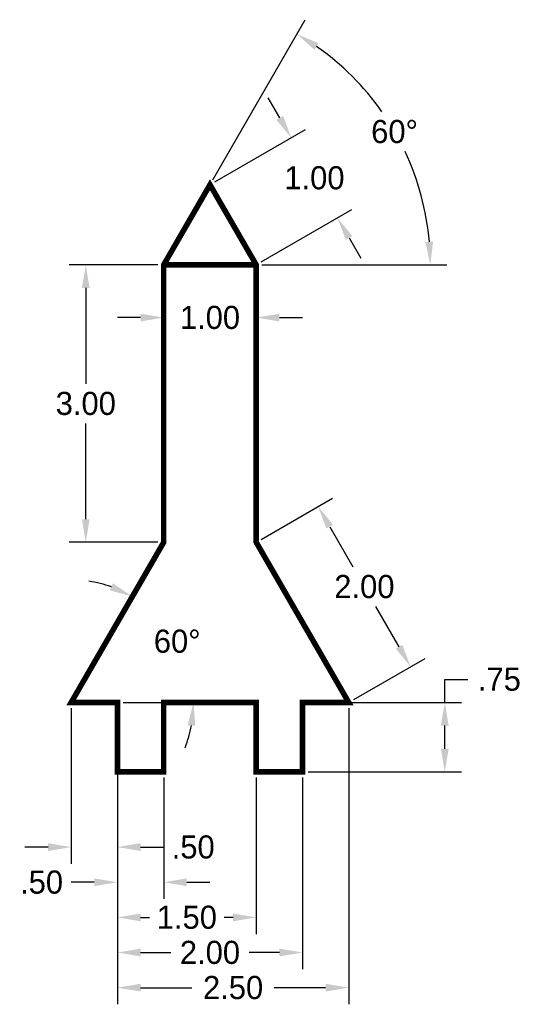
# Model space of a CAD drawing. Header units: inches. Extents: x 4.5 to 9.9, y -0.9 to 9.8.
import ezdxf

# ---------------------------------------------------------------- set-up
doc = ezdxf.new("R2010")
doc.units = ezdxf.units.IN
doc.header["$MEASUREMENT"] = 0
doc.dimstyles.get("Standard").update_dxf_attribs({"dimtxt": 0.25, "dimasz": 0.25, "dimexe": 0.18, "dimexo": 0.0625, "dimgap": 0.09, "dimtad": 0, "dimtih": 1, "dimtoh": 1, "dimzin": 4, "dimdsep": 46, "dimtxsty": 'Standard', "dimcen": 0.09, "dimadec": 0, "dimazin": 0, "dimtfac": 1, "dimtofl": 0, "dimtmove": 0, "dimatfit": 3, "dimfxl": 0, "dimtolj": 1, "dimtzin": 0, "dimarcsym": 0})

# ---------------------------------------------------------------- blocks, each defined once
blk = doc.blocks.new('*D5')
at = {"color": 0, "lineweight": -2}
for p, q in [((5.065, 2.323), (5.065, 0.642)), ((5.565, 2.323), (5.565, 0.642)), ((4.815, 0.822), (4.565, 0.822)), ((5.815, 0.822), (6.065, 0.822))]:
    blk.add_line(p, q, dxfattribs=at)
at = {"color": 0}
for points in [[(4.815, 0.864), (4.815, 0.78), (5.065, 0.822)], [(5.815, 0.864), (5.815, 0.78), (5.565, 0.822)]]:
    blk.add_solid(points, dxfattribs=at)
at = {"layer": 'Defpoints', "color": 0}
for p in [(5.065, 2.386), (5.565, 2.386), (5.565, 0.822)]:
    blk.add_point(p, dxfattribs=at)
at = {"color": 0, "insert": (6.384, 0.822), "char_height": 0.25, "attachment_point": 5}
blk.add_mtext('\\A1;.50', dxfattribs=at)
blk = doc.blocks.new('*D6')
at = {"color": 0, "lineweight": -2}
for p, q in [((5.565, 2.323), (5.565, 0.262)), ((6.065, 1.573), (6.065, 0.262)), ((5.315, 0.442), (5.065, 0.442)), ((6.315, 0.442), (6.565, 0.442))]:
    blk.add_line(p, q, dxfattribs=at)
at = {"color": 0}
for points in [[(5.315, 0.484), (5.315, 0.4), (5.565, 0.442)], [(6.315, 0.484), (6.315, 0.4), (6.065, 0.442)]]:
    blk.add_solid(points, dxfattribs=at)
at = {"layer": 'Defpoints', "color": 0}
for p in [(5.565, 2.386), (6.065, 1.636), (6.065, 0.442)]:
    blk.add_point(p, dxfattribs=at)
at = {"color": 0, "insert": (4.745, 0.442), "char_height": 0.25, "attachment_point": 5}
blk.add_mtext('\\A1;.50', dxfattribs=at)
blk = doc.blocks.new('*D7')
at = {"color": 0, "lineweight": -2}
for p, q in [((5.565, 2.323), (5.565, -0.118)), ((7.065, 1.573), (7.065, -0.118)), ((5.815, 0.062), (5.912, 0.062)), ((6.815, 0.062), (6.717, 0.062))]:
    blk.add_line(p, q, dxfattribs=at)
at = {"color": 0}
for points in [[(5.815, 0.104), (5.815, 0.02), (5.565, 0.062)], [(6.815, 0.104), (6.815, 0.02), (7.065, 0.062)]]:
    blk.add_solid(points, dxfattribs=at)
at = {"layer": 'Defpoints', "color": 0}
for p in [(5.565, 2.386), (7.065, 1.636), (7.065, 0.062)]:
    blk.add_point(p, dxfattribs=at)
at = {"color": 0, "insert": (6.315, 0.062), "char_height": 0.25, "attachment_point": 5}
blk.add_mtext('\\A1;1.50', dxfattribs=at)
blk = doc.blocks.new('*D8')
at = {"color": 0, "lineweight": -2}
for p, q in [((5.565, 2.323), (5.565, -0.498)), ((7.565, 1.573), (7.565, -0.498)), ((5.815, -0.318), (6.141, -0.318)), ((7.315, -0.318), (6.988, -0.318))]:
    blk.add_line(p, q, dxfattribs=at)
at = {"color": 0}
for points in [[(5.815, -0.276), (5.815, -0.36), (5.565, -0.318)], [(7.315, -0.276), (7.315, -0.36), (7.565, -0.318)]]:
    blk.add_solid(points, dxfattribs=at)
at = {"layer": 'Defpoints', "color": 0}
for p in [(5.565, 2.386), (7.565, 1.636), (7.565, -0.318)]:
    blk.add_point(p, dxfattribs=at)
at = {"color": 0, "insert": (6.565, -0.318), "char_height": 0.25, "attachment_point": 5}
blk.add_mtext('\\A1;2.00', dxfattribs=at)
blk = doc.blocks.new('*D9')
at = {"color": 0, "lineweight": -2}
for p, q in [((5.565, 2.323), (5.565, -0.878)), ((8.065, 2.323), (8.065, -0.878)), ((5.815, -0.698), (6.37, -0.698)), ((7.815, -0.698), (7.259, -0.698))]:
    blk.add_line(p, q, dxfattribs=at)
at = {"color": 0}
for points in [[(5.815, -0.656), (5.815, -0.74), (5.565, -0.698)], [(7.815, -0.656), (7.815, -0.74), (8.065, -0.698)]]:
    blk.add_solid(points, dxfattribs=at)
at = {"layer": 'Defpoints', "color": 0}
for p in [(5.565, 2.386), (8.065, 2.386), (8.065, -0.698)]:
    blk.add_point(p, dxfattribs=at)
at = {"color": 0, "insert": (6.815, -0.698), "char_height": 0.25, "attachment_point": 5}
blk.add_mtext('\\A1;2.50', dxfattribs=at)
blk = doc.blocks.new('*D10')
at = {"color": 0, "lineweight": -2}
for p, q in [((9.103, 2.386), (9.103, 2.636)), ((9.103, 2.636), (9.353, 2.636)), ((7.627, 2.386), (9.283, 2.386)), ((9.103, 1.886), (9.103, 2.136)), ((7.627, 1.636), (9.283, 1.636))]:
    blk.add_line(p, q, dxfattribs=at)
at = {"color": 0}
for points in [[(9.061, 2.136), (9.145, 2.136), (9.103, 2.386)], [(9.061, 1.886), (9.145, 1.886), (9.103, 1.636)]]:
    blk.add_solid(points, dxfattribs=at)
at = {"layer": 'Defpoints', "color": 0}
for p in [(7.565, 2.386), (9.103, 2.386), (7.565, 1.636)]:
    blk.add_point(p, dxfattribs=at)
at = {"color": 0, "insert": (9.693, 2.636), "char_height": 0.25, "attachment_point": 5}
blk.add_mtext('\\A1;.75', dxfattribs=at)
blk = doc.blocks.new('*D11')
at = {"color": 0, "lineweight": -2}
for p, q in [((7.119, 4.149), (7.89, 4.594)), ((7.859, 4.287), (8.11, 3.853)), ((8.609, 2.988), (8.358, 3.423)), ((8.119, 2.417), (8.89, 2.862))]:
    blk.add_line(p, q, dxfattribs=at)
at = {"color": 0}
for points in [[(7.895, 4.308), (7.823, 4.267), (7.734, 4.504)], [(8.645, 3.009), (8.573, 2.968), (8.734, 2.772)]]:
    blk.add_solid(points, dxfattribs=at)
at = {"layer": 'Defpoints', "color": 0}
for p in [(7.065, 4.118), (8.734, 2.772), (8.065, 2.386)]:
    blk.add_point(p, dxfattribs=at)
at = {"color": 0, "insert": (8.234, 3.638), "char_height": 0.25, "attachment_point": 5}
blk.add_mtext('\\A1;2.00', dxfattribs=at)
blk = doc.blocks.new('*D12')
at = {"color": 0, "lineweight": -2}
blk.add_line((5.627, 2.386), (6.568, 2.386), dxfattribs=at)
for start, end in [(70.8388, 81.6775), (338.3225, 349.1612)]:
    blk.add_arc((5.065, 2.386), 1.324, start, end, dxfattribs=at)
at = {"color": 0}
for points in [[(5.516, 3.674), (5.482, 3.598), (5.726, 3.532)], [(6.323, 2.141), (6.406, 2.133), (6.388, 2.386)]]:
    blk.add_solid(points, dxfattribs=at)
at = {"layer": 'Defpoints', "color": 0}
for p in [(6.065, 4.118), (6.308, 2.838), (5.065, 2.386), (5.065, 2.386), (5.565, 2.386)]:
    blk.add_point(p, dxfattribs=at)
at = {"color": 0, "insert": (6.211, 3.047), "char_height": 0.25, "attachment_point": 5}
blk.add_mtext('\\A1;60°', dxfattribs=at)
blk = doc.blocks.new('*D13')
at = {"color": 0, "lineweight": -2}
for p, q in [((6.002, 7.118), (5.043, 7.118)), ((5.223, 6.868), (5.223, 5.833)), ((5.223, 4.368), (5.223, 5.403)), ((6.002, 4.118), (5.043, 4.118))]:
    blk.add_line(p, q, dxfattribs=at)
at = {"color": 0}
for points in [[(5.181, 6.868), (5.264, 6.868), (5.223, 7.118)], [(5.181, 4.368), (5.264, 4.368), (5.223, 4.118)]]:
    blk.add_solid(points, dxfattribs=at)
at = {"layer": 'Defpoints', "color": 0}
for p in [(5.223, 7.118), (6.065, 7.118), (6.065, 4.118)]:
    blk.add_point(p, dxfattribs=at)
at = {"color": 0, "insert": (5.223, 5.618), "char_height": 0.25, "attachment_point": 5}
blk.add_mtext('\\A1;3.00', dxfattribs=at)
blk = doc.blocks.new('*D14')
at = {"color": 0, "lineweight": -2}
for p, q in [((6.065, 7.055), (6.065, 6.368)), ((7.065, 7.055), (7.065, 6.368)), ((5.815, 6.548), (5.565, 6.548)), ((7.315, 6.548), (7.565, 6.548))]:
    blk.add_line(p, q, dxfattribs=at)
at = {"color": 0}
for points in [[(5.815, 6.59), (5.815, 6.506), (6.065, 6.548)], [(7.315, 6.59), (7.315, 6.506), (7.065, 6.548)]]:
    blk.add_solid(points, dxfattribs=at)
at = {"layer": 'Defpoints', "color": 0}
for p in [(6.065, 7.118), (7.065, 7.118), (7.065, 6.548)]:
    blk.add_point(p, dxfattribs=at)
at = {"color": 0, "insert": (6.565, 6.548), "char_height": 0.25, "attachment_point": 5}
blk.add_mtext('\\A1;1.00', dxfattribs=at)
blk = doc.blocks.new('*D15')
at = {"color": 0, "lineweight": -2}
for p, q in [((7.319, 8.708), (7.194, 8.924)), ((6.619, 8.015), (7.599, 8.581)), ((7.119, 7.149), (8.099, 7.715)), ((8.069, 7.409), (8.194, 7.192))]:
    blk.add_line(p, q, dxfattribs=at)
at = {"color": 0}
for points in [[(7.355, 8.728), (7.282, 8.687), (7.444, 8.491)], [(8.105, 7.429), (8.032, 7.388), (7.944, 7.625)]]:
    blk.add_solid(points, dxfattribs=at)
at = {"layer": 'Defpoints', "color": 0}
for p in [(7.444, 8.491), (6.565, 7.984), (7.065, 7.118)]:
    blk.add_point(p, dxfattribs=at)
at = {"color": 0, "insert": (7.694, 8.058), "char_height": 0.25, "attachment_point": 5}
blk.add_mtext('\\A1;1.00', dxfattribs=at)
blk = doc.blocks.new('*D16')
at = {"color": 0, "lineweight": -2}
for p, q in [((6.596, 8.038), (7.595, 9.769)), ((7.127, 7.118), (9.126, 7.118))]:
    blk.add_line(p, q, dxfattribs=at)
for start, end in [(35.0724, 55.0277), (4.9723, 25.1753)]:
    blk.add_arc((6.065, 7.118), 2.882, start, end, dxfattribs=at)
at = {"color": 0}
for points in [[(7.694, 9.444), (7.739, 9.514), (7.505, 9.613)], [(8.977, 7.369), (8.894, 7.366), (8.946, 7.118)]]:
    blk.add_solid(points, dxfattribs=at)
at = {"layer": 'Defpoints', "color": 0}
for p in [(8.772, 8.103), (6.565, 7.984), (6.065, 7.118), (6.065, 7.118), (7.065, 7.118)]:
    blk.add_point(p, dxfattribs=at)
at = {"color": 0, "insert": (8.56, 8.558), "char_height": 0.25, "attachment_point": 5}
blk.add_mtext('\\A1;60°', dxfattribs=at)

msp = doc.modelspace()

# ---------------------------------------------------------------- linework, layer by layer
msp.add_line((5.565, 2.386), (5.065, 2.386))
at = {"const_width": 0.06}
msp.add_lwpolyline([(7.565, 1.636), (7.565, 2.386), (8.065, 2.386), (7.065, 4.118), (7.065, 7.118), (6.565, 7.984), (6.065, 7.118), (6.065, 4.118), (5.065, 2.386), (5.565, 2.386), (5.565, 1.636), (6.065, 1.636), (6.065, 2.386), (7.065, 2.386), (7.065, 1.636)], close=True, dxfattribs=at)
msp.add_lwpolyline([(6.065, 7.118), (7.065, 7.118)], dxfattribs=at)

# ---------------------------------------------------------------- dimensions: what is measured, and where the dimension line sits
for base, line1, line2, picture, middle in [((8.772, 8.103), ((6.065, 7.118), (7.065, 7.118)), ((6.565, 7.984), (6.065, 7.118)), '*D16', (8.56, 8.558)), ((6.308, 2.838), ((5.065, 2.386), (5.565, 2.386)), ((6.065, 4.118), (5.065, 2.386)), '*D12', (6.211, 3.047))]:
    dim = msp.add_angular_dim_2l(base=base, line1=line1, line2=line2, dimstyle='Standard')
    dim.commit()
    dim.dimension.update_dxf_attribs({"geometry": picture, "text_midpoint": middle})
for p1, p2, distance, picture, middle in [((7.065, 7.118), (6.565, 7.984), -1.015, '*D15', (7.694, 8.058)), ((7.065, 4.118), (8.065, 2.386), 0.773, '*D11', (8.234, 3.638))]:
    dim = msp.add_aligned_dim(p1=p1, p2=p2, distance=distance, dimstyle='Standard')
    dim.commit()
    dim.dimension.update_dxf_attribs({"geometry": picture, "text_midpoint": middle})
for base, p1, p2, picture, middle in [((5.223, 7.118), (6.065, 4.118), (6.065, 7.118), '*D13', (5.223, 5.618)), ((9.103, 2.386), (7.565, 1.636), (7.565, 2.386), '*D10', (9.693, 2.636))]:
    dim = msp.add_linear_dim(base=base, p1=p1, p2=p2, angle=90, dimstyle='Standard')
    dim.commit()
    dim.dimension.update_dxf_attribs({"geometry": picture, "text_midpoint": middle})
for base, p1, p2, picture, middle in [((7.065, 6.548), (6.065, 7.118), (7.065, 7.118), '*D14', (6.565, 6.548)), ((6.065, 0.442), (5.565, 2.386), (6.065, 1.636), '*D6', (4.745, 0.442))]:
    dim = msp.add_linear_dim(base=base, p1=p1, p2=p2, dimstyle='Standard')
    dim.commit()
    dim.dimension.update_dxf_attribs({"geometry": picture, "text_midpoint": middle, "dimtype": 160})
for base, p1, p2, picture, middle in [((5.565, 0.822), (5.065, 2.386), (5.565, 2.386), '*D5', (6.384, 0.822)), ((7.065, 0.062), (5.565, 2.386), (7.065, 1.636), '*D7', (6.315, 0.062)), ((7.565, -0.318), (5.565, 2.386), (7.565, 1.636), '*D8', (6.565, -0.318)), ((8.065, -0.698), (5.565, 2.386), (8.065, 2.386), '*D9', (6.815, -0.698))]:
    dim = msp.add_linear_dim(base=base, p1=p1, p2=p2, dimstyle='Standard')
    dim.commit()
    dim.dimension.update_dxf_attribs({"geometry": picture, "text_midpoint": middle})

doc.saveas('drawing.dxf')
